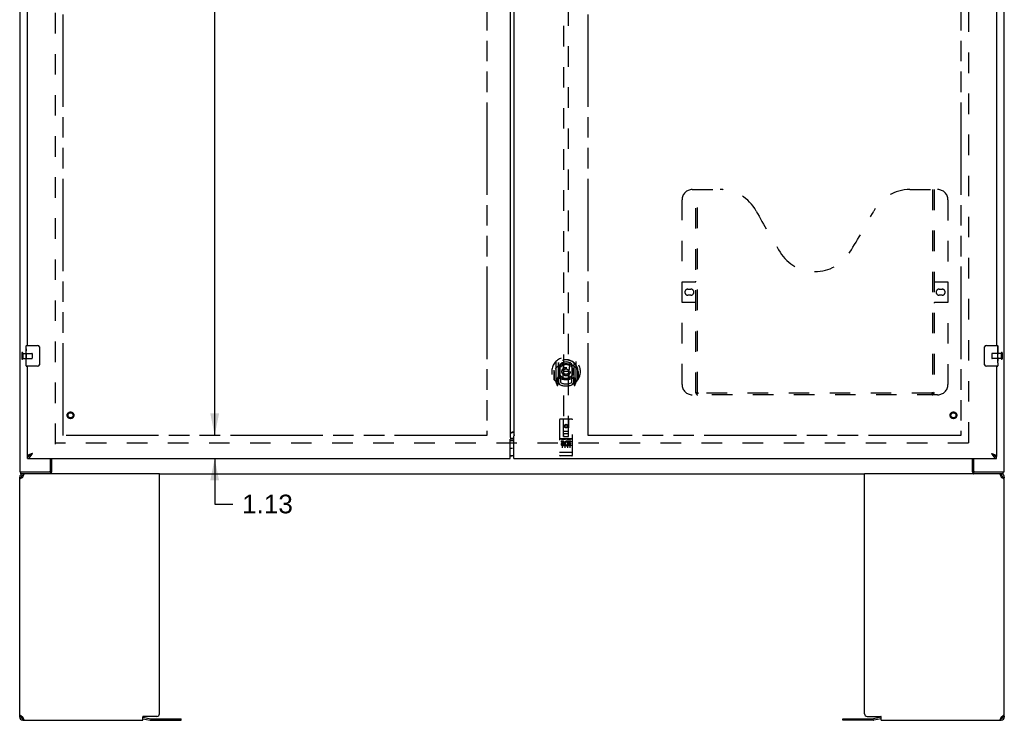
# Model space of a CAD drawing. Header units: inches. Extents: x 0 to 182, y 0 to 118.
# Tile 3 of 14: x 34 to 82, y 23 to 57. Entities that reach past the tile are written whole.
import ezdxf

# ---------------------------------------------------------------- set-up
doc = ezdxf.new("R2010")
doc.units = ezdxf.units.IN
doc.header["$LTSCALE"] = 10.005535
doc.header["$MEASUREMENT"] = 0
doc.linetypes.add('HIDDEN', pattern=[0.2, 0.1, -0.1])
doc.linetypes.add('PHANTOM', pattern=[0.8, 0.45, -0.05, 0.1, -0.05, 0.1, -0.05])
doc.layers.get('0').update_dxf_attribs({"linetype": 'CONTINUOUS'})
for name, color, linetype in [('02___PRT_ALL_AXES', 7, 'CONTINUOUS'), ('AVAILABLE_DOOR_SPACE', 7, 'CONTINUOUS'), ('DEFAULT_2', 8, 'HIDDEN'), ('DIMENSIONS', 7, 'CONTINUOUS'), ('GASKET', 7, 'CONTINUOUS')]:
    doc.layers.add(name, color=color, linetype=linetype)
doc.styles.get("Standard").update_dxf_attribs({"font": 'arial.ttf'})
doc.dimstyles.new('DIMSTYLE_2', dxfattribs={"dimtxt": 0.909594, "dimasz": 1.070111, "dimexe": 0.09, "dimexo": 0.07, "dimgap": 0.0425, "dimtad": 0, "dimtih": 1, "dimtoh": 1, "dimzin": 4, "dimdsep": 46, "dimtxsty": 'Standard', "dimblk": '_FILLED', "dimblk1": '_FILLED', "dimblk2": '_FILLED', "dimcen": 0.09, "dimazin": 1, "dimtfac": 1, "dimtdec": 3, "dimtofl": 0, "dimtmove": 0, "dimatfit": 3, "dimldrblk": '_FILLED', "dimfxl": 1, "dimtolj": 1, "dimtzin": 4, "dimarcsym": 0})

# ---------------------------------------------------------------- blocks, each defined once
blk = doc.blocks.new('_FILLED')
at = {"color": 0, "linetype": 'ByBlock'}
blk.add_solid([(0, 0), (-1, 0.2), (-1, -0.2)], dxfattribs=at)
blk = doc.blocks.new('*D6')
at = {"layer": 'DIMENSIONS', "color": 2, "linetype": 'Continuous'}
for p, q in [((43.512, 92.873), (43.512, 65.657)), ((43.512, 36.623), (43.512, 62.474))]:
    blk.add_line(p, q, dxfattribs=at)
at = {"layer": 'DIMENSIONS', "color": 2, "linetype": 'Continuous', "xscale": 1.0701107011, "yscale": 1.0701107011, "zscale": 1.0701107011}
for p, rotation in [((43.512, 92.873), 90), ((43.512, 36.623), 270)]:
    blk.add_blockref('_FILLED', p, dxfattribs=dict(at, rotation=rotation))
at = {"layer": 'DIMENSIONS', "color": 2, "linetype": 'Continuous', "insert": (43.512, 65.202), "char_height": 0.9096, "width": 3.17851, "attachment_point": 2, "line_spacing_factor": 0.9}
blk.add_mtext('56.25\\Ptyp.', dxfattribs=at)
blk = doc.blocks.new('*D7')
at = {"layer": 'DIMENSIONS', "color": 2, "linetype": 'Continuous'}
for p, q in [((43.512, 36.623), (43.512, 38.763)), ((43.512, 35.498), (43.512, 33.281)), ((43.512, 33.281), (44.395, 33.281))]:
    blk.add_line(p, q, dxfattribs=at)
at = {"layer": 'DIMENSIONS', "color": 2, "linetype": 'Continuous', "xscale": 1.0701107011, "yscale": 1.0701107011, "zscale": 1.0701107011}
for p, rotation in [((43.512, 36.623), 270), ((43.512, 35.498), 90)]:
    blk.add_blockref('_FILLED', p, dxfattribs=dict(at, rotation=rotation))
at = {"layer": 'DIMENSIONS', "color": 2, "linetype": 'Continuous', "insert": (44.85, 33.736), "char_height": 0.9096, "width": 2.4718, "attachment_point": 1, "line_spacing_factor": 0.9}
blk.add_mtext('1.13', dxfattribs=at)

msp = doc.modelspace()

# ---------------------------------------------------------------- linework, layer by layer
at = {"color": 3, "linetype": 'Continuous'}
for p, q in [((34.006, 94.644), (34.006, 34.852)), ((82.006, 34.852), (82.006, 94.644)), ((57.912, 92.974), (57.912, 36.522)), ((58.1, 92.839), (58.1, 36.657)), ((34.381, 40.998), (34.381, 64.248)), ((81.631, 64.248), (81.631, 40.998)), ((34.381, 35.602), (34.381, 39.998)), ((81.631, 39.998), (81.631, 35.602)), ((57.936, 36.483), (58.1, 36.483)), ((58.039, 36.779), (58.032, 36.779)), ((58.055, 36.787), (58.035, 36.78)), ((58.1, 36.657), (58.107, 36.657)), ((58.1, 35.498), (58.1, 36.598)), ((57.912, 35.498), (57.912, 36.388)), ((34.381, 35.498), (57.912, 35.498)), ((35.506, 34.914), (35.506, 35.498)), ((58.1, 35.498), (81.631, 35.498)), ((80.507, 35.498), (80.507, 34.914)), ((34.006, 34.852), (35.513, 34.852)), ((34.006, 22.903), (34.006, 34.593)), ((34.121, 34.564), (34.102, 34.549)), ((34.178, 34.641), (34.187, 34.663)), ((35.518, 34.853), (35.513, 34.852)), ((35.522, 34.856), (35.518, 34.853)), ((40.819, 34.748), (35.527, 34.748)), ((40.819, 23.06), (40.819, 34.748)), ((80.485, 34.748), (75.194, 34.748)), ((75.194, 23.06), (75.194, 34.748)), ((80.491, 34.856), (80.495, 34.853)), ((80.495, 34.853), (80.499, 34.852)), ((80.499, 34.852), (82.006, 34.852)), ((82.006, 22.903), (82.006, 34.593)), ((34.067, 34.52), (34.052, 34.506)), ((34.084, 34.535), (34.067, 34.52)), ((34.102, 34.549), (34.084, 34.535)), ((81.929, 34.535), (81.91, 34.549)), ((81.946, 34.52), (81.929, 34.535)), ((81.961, 34.506), (81.946, 34.52)), ((34.052, 22.989), (34.067, 22.975)), ((34.067, 22.975), (34.084, 22.96)), ((34.084, 22.96), (34.102, 22.946)), ((34.134, 22.898), (34.163, 22.898)), ((34.17, 22.878), (34.161, 22.903)), ((34.161, 22.748), (40.006, 22.748)), ((34.178, 22.855), (34.17, 22.878)), ((40.006, 22.748), (40.006, 22.915)), ((40.018, 22.895), (40.375, 22.819)), ((40.694, 22.935), (40.026, 22.935)), ((40.388, 22.817), (41.879, 22.817)), ((74.134, 22.817), (75.624, 22.817)), ((75.319, 22.935), (75.986, 22.935)), ((75.994, 22.895), (75.637, 22.819)), ((76.006, 22.748), (76.006, 22.915)), ((76.006, 22.748), (81.851, 22.748)), ((81.834, 22.855), (81.826, 22.832)), ((81.849, 22.898), (81.878, 22.898)), ((81.891, 22.932), (81.91, 22.946)), ((81.91, 22.946), (81.929, 22.96)), ((81.929, 22.96), (81.946, 22.975)), ((81.946, 22.975), (81.961, 22.989))]:
    msp.add_line(p, q, dxfattribs=at)
at = {"color": 7, "linetype": 'Continuous'}
for p, q in [((34.321, 40.837), (34.321, 40.983)), ((34.336, 40.998), (34.876, 40.998)), ((34.976, 40.898), (34.976, 40.098)), ((81.036, 40.098), (81.036, 40.898)), ((81.136, 40.998), (81.676, 40.998)), ((81.691, 40.983), (81.691, 40.843)), ((34.321, 40.579), (34.321, 40.613)), ((34.321, 40.382), (34.321, 40.414)), ((81.691, 40.613), (81.691, 40.582)), ((81.691, 40.416), (81.691, 40.383)), ((34.321, 40.013), (34.321, 40.152)), ((34.876, 39.998), (34.336, 39.998)), ((81.676, 39.998), (81.136, 39.998)), ((81.691, 40.158), (81.691, 40.013)), ((57.912, 36.368), (58.1, 36.368)), ((58.1, 36.384), (57.936, 36.384)), ((34.381, 35.498), (34.381, 35.602)), ((34.484, 35.631), (34.494, 35.637)), ((58.1, 35.628), (57.912, 35.628)), ((81.508, 35.643), (81.518, 35.637)), ((81.631, 35.498), (81.631, 35.602)), ((35.559, 35.498), (35.559, 34.844)), ((80.454, 34.844), (80.454, 35.498)), ((34.006, 34.593), (34.081, 34.593)), ((34.058, 34.748), (34.058, 34.852)), ((35.513, 34.748), (34.058, 34.748)), ((34.161, 34.748), (34.161, 34.673)), ((34.191, 34.673), (34.161, 34.673)), ((35.513, 34.852), (35.513, 34.748)), ((40.819, 34.748), (75.194, 34.748)), ((80.499, 34.852), (80.499, 34.748)), ((81.954, 34.748), (80.499, 34.748)), ((81.851, 34.673), (81.822, 34.673)), ((81.851, 34.748), (81.851, 34.673)), ((81.931, 34.593), (82.006, 34.593)), ((81.954, 34.748), (81.954, 34.852)), ((34.081, 22.903), (34.006, 22.903)), ((34.134, 22.828), (34.134, 22.898)), ((34.161, 22.823), (34.191, 22.823)), ((34.161, 22.748), (34.161, 22.823)), ((40.006, 22.821), (40.36, 22.745)), ((40.388, 22.742), (41.879, 22.742)), ((41.879, 22.742), (41.879, 22.817)), ((74.134, 22.742), (74.134, 22.817)), ((75.624, 22.742), (74.134, 22.742)), ((76.006, 22.821), (75.653, 22.745)), ((81.822, 22.823), (81.851, 22.823)), ((81.851, 22.748), (81.851, 22.823)), ((81.878, 22.828), (81.878, 22.898)), ((82.006, 22.903), (81.931, 22.903))]:
    msp.add_line(p, q, dxfattribs=at)
for points in [[(34.969, 40.934), (34.971, 40.928), (34.973, 40.922), (34.974, 40.916), (34.975, 40.91), (34.976, 40.904), (34.976, 40.898)], [(81.036, 40.898), (81.036, 40.904), (81.037, 40.91), (81.038, 40.916), (81.039, 40.922), (81.041, 40.928), (81.043, 40.934)], [(34.976, 40.098), (34.976, 40.091), (34.975, 40.085), (34.974, 40.079), (34.973, 40.073), (34.971, 40.067), (34.969, 40.062)], [(81.043, 40.062), (81.041, 40.067), (81.039, 40.073), (81.038, 40.079), (81.037, 40.085), (81.036, 40.091), (81.036, 40.098)], [(57.936, 36.384), (57.931, 36.384), (57.926, 36.384), (57.921, 36.384), (57.917, 36.384), (57.912, 36.385)], [(34.381, 35.602), (34.391, 35.602), (34.402, 35.603), (34.412, 35.604), (34.422, 35.607), (34.433, 35.609), (34.443, 35.613), (34.453, 35.616), (34.463, 35.621), (34.474, 35.626), (34.484, 35.631)], [(34.494, 35.637), (34.504, 35.643), (34.515, 35.65), (34.525, 35.657), (34.535, 35.665), (34.545, 35.673), (34.556, 35.681), (34.566, 35.69), (34.576, 35.698), (34.587, 35.707), (34.597, 35.716), (34.607, 35.726), (34.617, 35.735), (34.628, 35.744)], [(34.628, 35.744), (34.618, 35.738), (34.607, 35.731), (34.597, 35.725), (34.588, 35.718), (34.578, 35.712), (34.568, 35.705), (34.559, 35.699), (34.551, 35.692), (34.542, 35.686), (34.534, 35.679), (34.527, 35.673), (34.52, 35.666), (34.514, 35.66), (34.508, 35.653), (34.503, 35.647), (34.498, 35.641), (34.497, 35.639)], [(81.385, 35.744), (81.395, 35.738), (81.405, 35.731), (81.415, 35.725), (81.425, 35.718), (81.435, 35.712), (81.444, 35.705), (81.453, 35.699), (81.462, 35.692), (81.47, 35.686), (81.478, 35.679), (81.485, 35.673), (81.492, 35.666), (81.499, 35.66), (81.505, 35.653), (81.51, 35.647), (81.514, 35.641), (81.515, 35.639)], [(81.385, 35.744), (81.395, 35.735), (81.405, 35.726), (81.415, 35.716), (81.426, 35.707), (81.436, 35.698), (81.446, 35.69), (81.457, 35.681), (81.467, 35.673), (81.477, 35.665), (81.487, 35.657), (81.498, 35.65), (81.508, 35.643)], [(81.518, 35.637), (81.528, 35.631), (81.539, 35.626), (81.549, 35.621), (81.559, 35.616), (81.57, 35.613), (81.58, 35.609), (81.59, 35.607), (81.6, 35.604), (81.611, 35.603), (81.621, 35.602), (81.631, 35.602)], [(34.09, 34.54), (34.087, 34.549), (34.084, 34.564), (34.082, 34.578), (34.081, 34.593)], [(35.548, 34.814), (35.546, 34.803), (35.543, 34.792), (35.541, 34.782), (35.538, 34.774), (35.535, 34.766), (35.531, 34.758), (35.526, 34.752), (35.52, 34.749), (35.513, 34.748)], [(35.559, 34.844), (35.554, 34.836), (35.551, 34.825), (35.548, 34.814)], [(80.454, 34.844), (80.458, 34.836), (80.461, 34.825), (80.464, 34.814)], [(80.464, 34.814), (80.467, 34.803), (80.469, 34.792), (80.472, 34.782), (80.474, 34.774), (80.477, 34.766), (80.481, 34.758), (80.487, 34.752), (80.492, 34.749), (80.499, 34.748)], [(81.931, 34.593), (81.93, 34.578), (81.928, 34.564), (81.925, 34.549), (81.922, 34.54)], [(34.081, 22.903), (34.082, 22.917), (34.084, 22.932), (34.087, 22.946), (34.09, 22.955)], [(81.922, 22.955), (81.925, 22.946), (81.928, 22.932), (81.93, 22.917), (81.931, 22.903)]]:
    msp.add_lwpolyline(points, dxfattribs=at)
at = {"color": 3, "linetype": 'Continuous'}
for points in [[(57.911, 36.485), (57.912, 36.484), (57.917, 36.484), (57.921, 36.484), (57.926, 36.483), (57.931, 36.483), (57.936, 36.483)], [(57.925, 36.732), (57.921, 36.729), (57.918, 36.725), (57.916, 36.722), (57.914, 36.718), (57.913, 36.715), (57.912, 36.711)], [(57.925, 36.731), (57.934, 36.734), (57.949, 36.739), (57.964, 36.745), (57.979, 36.751), (57.994, 36.758), (58.01, 36.765), (58.025, 36.772), (58.04, 36.779), (58.055, 36.787)], [(58.035, 36.78), (58.025, 36.777), (58.015, 36.773), (58.005, 36.77), (57.996, 36.766), (57.987, 36.763), (57.978, 36.759), (57.97, 36.756), (57.962, 36.753), (57.954, 36.749), (57.947, 36.746), (57.941, 36.742), (57.935, 36.739), (57.93, 36.735), (57.925, 36.732)], [(58.111, 36.652), (58.111, 36.65), (58.112, 36.65), (58.113, 36.649), (58.113, 36.648), (58.113, 36.648), (58.113, 36.647), (58.113, 36.647), (58.113, 36.646), (58.112, 36.646), (58.112, 36.645), (58.112, 36.644), (58.111, 36.644), (58.111, 36.643), (58.11, 36.641), (58.109, 36.64), (58.109, 36.639), (58.108, 36.637), (58.107, 36.636), (58.107, 36.634), (58.106, 36.631), (58.105, 36.629), (58.105, 36.627), (58.104, 36.624), (58.104, 36.621), (58.103, 36.619), (58.102, 36.616), (58.102, 36.613), (58.101, 36.61), (58.101, 36.606), (58.1, 36.602), (58.1, 36.598)], [(58.107, 36.657), (58.108, 36.655), (58.109, 36.653), (58.111, 36.652)], [(57.903, 36.443), (57.901, 36.44), (57.9, 36.439), (57.9, 36.439), (57.899, 36.438), (57.899, 36.437), (57.899, 36.437), (57.899, 36.436), (57.899, 36.436), (57.9, 36.435)], [(57.9, 36.435), (57.901, 36.434), (57.901, 36.433), (57.902, 36.433), (57.902, 36.431), (57.903, 36.43), (57.904, 36.428), (57.905, 36.426), (57.905, 36.424), (57.906, 36.422), (57.907, 36.42), (57.907, 36.418), (57.908, 36.415), (57.909, 36.412), (57.909, 36.408), (57.91, 36.405), (57.911, 36.401), (57.911, 36.397), (57.912, 36.393), (57.912, 36.388)], [(57.906, 36.446), (57.904, 36.445), (57.903, 36.443)], [(34.488, 35.689), (34.476, 35.684), (34.464, 35.678), (34.453, 35.673), (34.443, 35.667), (34.434, 35.662), (34.425, 35.656), (34.417, 35.651), (34.409, 35.646), (34.403, 35.64), (34.397, 35.635), (34.392, 35.629), (34.388, 35.624), (34.385, 35.618), (34.383, 35.613), (34.382, 35.607), (34.381, 35.602)], [(34.381, 35.498), (34.391, 35.498), (34.402, 35.5), (34.412, 35.502), (34.422, 35.506), (34.433, 35.511), (34.443, 35.516), (34.453, 35.523), (34.463, 35.531), (34.474, 35.539), (34.484, 35.549), (34.494, 35.559), (34.504, 35.57), (34.515, 35.582), (34.525, 35.594)], [(34.628, 35.744), (34.613, 35.739), (34.598, 35.733), (34.583, 35.728), (34.569, 35.722), (34.554, 35.717), (34.54, 35.711), (34.526, 35.706), (34.513, 35.7), (34.5, 35.695), (34.488, 35.689)], [(34.525, 35.594), (34.535, 35.607), (34.545, 35.621), (34.556, 35.635), (34.566, 35.65), (34.576, 35.665), (34.587, 35.68), (34.597, 35.696), (34.607, 35.712), (34.617, 35.728), (34.628, 35.744)], [(81.385, 35.744), (81.4, 35.739), (81.414, 35.733), (81.429, 35.728), (81.444, 35.722), (81.458, 35.717), (81.472, 35.711), (81.486, 35.706), (81.499, 35.7), (81.512, 35.695), (81.525, 35.689)], [(81.385, 35.744), (81.395, 35.728), (81.405, 35.712), (81.415, 35.696), (81.426, 35.68), (81.436, 35.665), (81.446, 35.65), (81.457, 35.635), (81.467, 35.621), (81.477, 35.607)], [(81.477, 35.607), (81.487, 35.594), (81.498, 35.582), (81.508, 35.57), (81.518, 35.559), (81.528, 35.549), (81.539, 35.539), (81.549, 35.531), (81.559, 35.523), (81.57, 35.516), (81.58, 35.511), (81.59, 35.506), (81.6, 35.502), (81.611, 35.5), (81.621, 35.498), (81.631, 35.498)], [(81.525, 35.689), (81.537, 35.684), (81.548, 35.678), (81.559, 35.673), (81.569, 35.667), (81.579, 35.662), (81.588, 35.656), (81.596, 35.651), (81.603, 35.646), (81.609, 35.64), (81.615, 35.635), (81.62, 35.629), (81.624, 35.624), (81.627, 35.618), (81.629, 35.613), (81.631, 35.607), (81.631, 35.602)], [(34.052, 34.506), (34.038, 34.52), (34.027, 34.535), (34.018, 34.549), (34.011, 34.564), (34.007, 34.578), (34.006, 34.593)], [(34.161, 34.593), (34.141, 34.578), (34.121, 34.564)], [(34.161, 34.593), (34.17, 34.617), (34.178, 34.641)], [(34.187, 34.663), (34.195, 34.684), (34.204, 34.702), (34.212, 34.718), (34.221, 34.731)], [(34.221, 34.731), (34.229, 34.74), (34.238, 34.746), (34.246, 34.748)], [(35.559, 34.908), (35.552, 34.906), (35.547, 34.902), (35.542, 34.897), (35.538, 34.891), (35.535, 34.886), (35.533, 34.879), (35.53, 34.873), (35.528, 34.867), (35.525, 34.861), (35.522, 34.856)], [(80.454, 34.908), (80.46, 34.906), (80.465, 34.902), (80.47, 34.897), (80.474, 34.891), (80.477, 34.886), (80.48, 34.879), (80.482, 34.873), (80.485, 34.867), (80.487, 34.861), (80.491, 34.856)], [(81.766, 34.748), (81.775, 34.746), (81.783, 34.74), (81.792, 34.731)], [(81.792, 34.731), (81.8, 34.718), (81.809, 34.702), (81.817, 34.684)], [(81.817, 34.684), (81.826, 34.663), (81.834, 34.641)], [(81.834, 34.641), (81.843, 34.617), (81.851, 34.593)], [(81.91, 34.549), (81.891, 34.564), (81.871, 34.578), (81.851, 34.593)], [(82.006, 34.593), (82.005, 34.578), (82.001, 34.564), (81.994, 34.549), (81.985, 34.535), (81.974, 34.52), (81.961, 34.506)], [(34.006, 22.903), (34.007, 22.917), (34.011, 22.932), (34.018, 22.946), (34.027, 22.96), (34.038, 22.975), (34.052, 22.989)], [(34.102, 22.946), (34.121, 22.932), (34.141, 22.917), (34.161, 22.903)], [(34.195, 22.812), (34.187, 22.832), (34.178, 22.855)], [(34.246, 22.748), (34.238, 22.75), (34.229, 22.755), (34.221, 22.765), (34.212, 22.777), (34.204, 22.793), (34.195, 22.812)], [(81.826, 22.832), (81.817, 22.812), (81.809, 22.793), (81.8, 22.777), (81.792, 22.765), (81.783, 22.755), (81.775, 22.75), (81.766, 22.748)], [(81.851, 22.903), (81.843, 22.878), (81.834, 22.855)], [(81.851, 22.903), (81.871, 22.917), (81.891, 22.932)], [(81.961, 22.989), (81.974, 22.975), (81.985, 22.96), (81.994, 22.946), (82.001, 22.932), (82.005, 22.917), (82.006, 22.903)]]:
    msp.add_lwpolyline(points, dxfattribs=at)
at = {"color": 7, "linetype": 'Continuous'}
for centre, radius, start, end in [((34.336, 40.983), 0.015, 90, 180), ((34.876, 40.898), 0.1, 21.1999, 90), ((81.136, 40.898), 0.1, 90, 158.7946), ((81.676, 40.983), 0.015, 0, 90), ((34.336, 40.013), 0.015, 180, 270), ((34.876, 40.098), 0.1, 270, 338.7946), ((81.136, 40.098), 0.1, 201.1999, 270), ((81.676, 40.013), 0.015, 270, 360), ((58.01, 36.188), 0.18, 90, 122.8137), ((58.01, 35.808), 0.18, 237.1863, 270), ((34.161, 34.593), 0.08, 90, 180), ((81.851, 34.593), 0.08, 0, 90), ((34.161, 22.903), 0.08, 180, 270), ((40.388, 22.88), 0.138, 258, 270), ((75.624, 22.88), 0.138, 270, 282), ((81.851, 22.903), 0.08, 270, 360)]:
    msp.add_arc(centre, radius, start, end, dxfattribs=at)
at = {"color": 3, "linetype": 'Continuous'}
for centre, radius, start, end in [((34.161, 34.593), 0.155, 99, 180), ((35.443, 34.914), 0.0625, 270, 360), ((80.569, 34.914), 0.0625, 180, 270), ((81.851, 34.593), 0.155, 0, 72), ((40.694, 23.06), 0.125, 270, 360), ((75.319, 23.06), 0.125, 180, 270), ((34.161, 22.903), 0.155, 180, 270), ((40.026, 22.915), 0.02, 90, 180), ((39.99, 22.76), 0.138, 78, 80.0012), ((40.388, 22.88), 0.0625, 258, 270), ((75.624, 22.88), 0.0625, 270, 282), ((75.986, 22.915), 0.02, 0, 90), ((76.023, 22.76), 0.138, 99.9988, 102), ((81.851, 22.903), 0.155, 270, 360)]:
    msp.add_arc(centre, radius, start, end, dxfattribs=at)
at = {"layer": '02___PRT_ALL_AXES', "color": 7, "linetype": 'Continuous'}
for p, q in [((34.321, 40.837), (34.321, 40.983)), ((34.321, 40.579), (34.321, 40.836)), ((81.691, 40.843), (81.684, 40.843)), ((81.684, 40.843), (81.684, 40.613)), ((81.691, 40.419), (81.691, 40.983)), ((34.327, 40.781), (34.321, 40.781)), ((34.321, 40.613), (34.328, 40.613)), ((34.321, 40.013), (34.321, 40.576)), ((34.323, 40.55), (34.321, 40.55)), ((34.321, 40.418), (34.327, 40.418)), ((34.321, 40.382), (34.328, 40.382)), ((34.328, 40.613), (34.328, 40.749)), ((34.328, 40.152), (34.328, 40.382)), ((81.691, 40.676), (81.684, 40.676)), ((81.691, 40.613), (81.684, 40.613)), ((81.691, 40.383), (81.684, 40.383)), ((81.684, 40.383), (81.684, 40.246)), ((81.691, 40.577), (81.685, 40.577)), ((81.69, 40.445), (81.691, 40.445)), ((81.691, 40.159), (81.691, 40.416)), ((34.321, 40.319), (34.328, 40.319)), ((34.321, 40.152), (34.328, 40.152)), ((81.685, 40.215), (81.691, 40.215)), ((81.691, 40.158), (81.691, 40.013))]:
    msp.add_line(p, q, dxfattribs=at)
at = {"layer": '02___PRT_ALL_AXES', "color": 8, "linetype": 'HIDDEN'}
for p, q in [((34.153, 40.374), (34.153, 40.622)), ((34.153, 40.622), (34.6, 40.622)), ((34.153, 40.374), (34.6, 40.374)), ((81.859, 40.622), (81.412, 40.622)), ((81.859, 40.374), (81.412, 40.374)), ((81.859, 40.622), (81.859, 40.374)), ((60.924, 36.458), (60.359, 36.458)), ((60.497, 36.336), (60.405, 36.336)), ((60.405, 36.336), (60.405, 36.294)), ((60.497, 36.294), (60.405, 36.294)), ((60.501, 36.251), (60.455, 36.251)), ((60.497, 36.21), (60.468, 36.21)), ((60.561, 36.166), (60.468, 36.166)), ((60.561, 36.123), (60.468, 36.123)), ((60.561, 36.166), (60.561, 36.123)), ((60.693, 36.171), (60.71, 36.132)), ((60.717, 36.301), (60.704, 36.282)), ((60.714, 36.326), (60.717, 36.324)), ((60.873, 36.336), (60.717, 36.336)), ((60.717, 36.336), (60.717, 36.324)), ((60.717, 36.301), (60.717, 36.123)), ((60.873, 36.123), (60.717, 36.123)), ((60.873, 36.294), (60.76, 36.294)), ((60.76, 36.294), (60.76, 36.251)), ((60.852, 36.251), (60.76, 36.251)), ((60.852, 36.208), (60.76, 36.208)), ((60.76, 36.208), (60.76, 36.166)), ((60.873, 36.166), (60.76, 36.166)), ((60.852, 36.251), (60.852, 36.208)), ((60.873, 36.336), (60.873, 36.294)), ((60.873, 36.166), (60.873, 36.123)), ((60.924, 35.63), (60.359, 35.63))]:
    msp.add_line(p, q, dxfattribs=at)
at = {"layer": '02___PRT_ALL_AXES', "color": 7, "linetype": 'Continuous'}
for points in [[(34.321, 40.837), (34.321, 40.833), (34.322, 40.829), (34.322, 40.823), (34.323, 40.817), (34.324, 40.81), (34.325, 40.802), (34.326, 40.794), (34.326, 40.786)], [(34.321, 40.579), (34.321, 40.571), (34.322, 40.562), (34.323, 40.552)], [(34.323, 40.552), (34.323, 40.541), (34.324, 40.53), (34.325, 40.518), (34.326, 40.506), (34.327, 40.494), (34.328, 40.481), (34.328, 40.469), (34.328, 40.456), (34.328, 40.443), (34.328, 40.43), (34.327, 40.418), (34.326, 40.405), (34.325, 40.393)], [(34.326, 40.786), (34.327, 40.777), (34.328, 40.768), (34.328, 40.759), (34.328, 40.749)], [(81.69, 40.443), (81.689, 40.454), (81.688, 40.465), (81.687, 40.477), (81.686, 40.489), (81.685, 40.501), (81.685, 40.514), (81.684, 40.527), (81.684, 40.54), (81.684, 40.553), (81.685, 40.565), (81.685, 40.578), (81.686, 40.59), (81.687, 40.602)], [(81.691, 40.416), (81.691, 40.424), (81.691, 40.433), (81.69, 40.443)], [(81.686, 40.21), (81.685, 40.218), (81.685, 40.228), (81.684, 40.237), (81.684, 40.246)], [(81.691, 40.158), (81.691, 40.162), (81.691, 40.167), (81.69, 40.172), (81.689, 40.178), (81.688, 40.185), (81.688, 40.193), (81.687, 40.201), (81.686, 40.21)]]:
    msp.add_lwpolyline(points, dxfattribs=at)
at = {"layer": '02___PRT_ALL_AXES', "color": 8, "linetype": 'HIDDEN'}
for centre, radius in [((36.485, 37.602), 0.124), ((79.527, 37.602), 0.124), ((60.641, 37.075), 0.085)]:
    msp.add_circle(centre, radius, dxfattribs=at)
for centre, radius, start, end in [((60.468, 36.188), 0.0644, 102.2995, 270.0775), ((60.468, 36.188), 0.0219, 89.9011, 270), ((60.497, 36.273), 0.0635, 270, 90), ((60.497, 36.272), 0.0219, 280.307, 90), ((60.667, 36.23), 0.107, 64.2636, 293.4027), ((60.667, 36.23), 0.0639, 54.8895, 293.4026)]:
    msp.add_arc(centre, radius, start, end, dxfattribs=at)
at = {"layer": '02___PRT_ALL_AXES', "color": 7, "linetype": 'Continuous'}
for centre, start_param, end_param in [((34.584, 40.414), -3.141593, -2.961605), ((81.428, 40.582), 0, 0.179988)]:
    msp.add_ellipse(centre, major_axis=(0.263, 0), ratio=0.432808, start_param=start_param, end_param=end_param, dxfattribs=at)
at = {"layer": 'AVAILABLE_DOOR_SPACE', "color": 4, "linetype": 'PHANTOM'}
for p, q in [((36.131, 36.623), (36.131, 92.873)), ((56.787, 92.873), (56.787, 36.623)), ((79.881, 92.873), (79.881, 36.623)), ((61.725, 36.623), (61.725, 58.085)), ((56.787, 36.623), (36.131, 36.623)), ((79.881, 36.623), (61.725, 36.623))]:
    msp.add_line(p, q, dxfattribs=at)
at = {"layer": 'DEFAULT_2', "color": 8, "linetype": 'HIDDEN'}
for p, q in [((35.756, 36.196), (35.756, 93.3)), ((80.256, 93.3), (80.256, 36.196)), ((60.516, 62.577), (60.516, 36.575)), ((60.766, 36.575), (60.766, 62.577)), ((66.797, 48.602), (68.152, 48.602)), ((66.972, 38.692), (66.972, 48.602)), ((67.052, 38.722), (67.052, 48.602)), ((77.402, 48.602), (78.757, 48.602)), ((78.502, 48.602), (78.502, 38.722)), ((78.582, 48.602), (78.582, 38.692)), ((66.297, 39.102), (66.297, 48.102)), ((79.257, 48.102), (79.257, 39.102)), ((66.297, 44.102), (66.932, 44.102)), ((66.584, 43.752), (66.721, 43.752)), ((78.622, 44.102), (79.257, 44.102)), ((78.834, 43.752), (78.971, 43.752)), ((66.721, 43.452), (66.584, 43.452)), ((78.971, 43.452), (78.834, 43.452)), ((66.932, 43.102), (66.297, 43.102)), ((79.257, 43.102), (78.622, 43.102)), ((34.11, 40.64), (34.11, 40.356)), ((34.153, 40.64), (34.153, 40.356)), ((34.61, 40.612), (34.61, 40.384)), ((81.402, 40.612), (81.402, 40.384)), ((81.859, 40.64), (81.859, 40.356)), ((81.902, 40.64), (81.902, 40.356)), ((60.141, 40.213), (60.141, 39.245)), ((60.259, 40.159), (60.259, 39.143)), ((60.266, 40.154), (60.266, 39.151)), ((60.359, 39.411), (60.359, 40.042)), ((60.366, 40.115), (60.366, 40.012)), ((60.479, 40.068), (60.509, 39.729)), ((60.804, 40.068), (60.774, 39.729)), ((60.916, 40.012), (60.916, 40.115)), ((60.924, 40.042), (60.924, 39.411)), ((61.016, 40.154), (61.016, 39.151)), ((61.024, 40.159), (61.024, 39.143)), ((61.141, 39.245), (61.141, 40.213)), ((60.059, 39.729), (60.074, 39.729)), ((60.059, 39.729), (60.059, 39.341)), ((60.066, 39.796), (60.067, 39.799)), ((60.066, 39.338), (60.066, 39.796)), ((60.259, 39.4), (60.199, 39.4)), ((60.199, 39.4), (60.199, 39.25)), ((60.269, 39.383), (60.269, 39.176)), ((60.359, 39.401), (60.286, 39.401)), ((60.355, 39.403), (60.289, 39.403)), ((60.366, 39.451), (60.366, 39.198)), ((60.478, 39.385), (60.509, 39.729)), ((60.774, 39.729), (60.509, 39.729)), ((60.805, 39.385), (60.774, 39.729)), ((60.916, 39.198), (60.916, 39.451)), ((60.996, 39.401), (60.924, 39.401)), ((60.994, 39.403), (60.928, 39.403)), ((61.014, 39.176), (61.014, 39.383)), ((61.084, 39.4), (61.024, 39.4)), ((61.084, 39.25), (61.084, 39.4)), ((61.224, 39.729), (61.209, 39.729)), ((61.216, 39.796), (61.216, 39.799)), ((61.216, 39.338), (61.216, 39.796)), ((61.224, 39.729), (61.224, 39.341)), ((60.146, 39.235), (60.216, 39.059)), ((60.199, 39.25), (60.259, 39.25)), ((60.237, 39.324), (60.207, 39.278)), ((60.211, 39.27), (60.266, 39.27)), ((60.237, 39.16), (60.242, 39.156)), ((60.245, 39.062), (60.259, 39.143)), ((60.336, 39.101), (60.266, 39.21)), ((61.016, 39.21), (60.946, 39.101)), ((61.016, 39.27), (61.071, 39.27)), ((61.024, 39.25), (61.084, 39.25)), ((61.024, 39.143), (61.038, 39.062)), ((61.045, 39.159), (61.045, 39.16)), ((61.045, 39.159), (61.045, 39.16)), ((61.045, 39.159), (61.045, 39.159)), ((61.076, 39.278), (61.046, 39.324)), ((61.067, 39.059), (61.137, 39.235)), ((78.757, 38.602), (66.797, 38.602)), ((78.498, 38.682), (67.056, 38.682)), ((60.329, 37.385), (60.329, 35.66)), ((60.924, 37.415), (60.359, 37.415)), ((60.515, 36.575), (60.511, 37.385)), ((60.641, 37.148), (60.579, 37.112)), ((60.579, 37.112), (60.589, 37.106)), ((60.579, 37.112), (60.579, 37.04)), ((60.579, 37.04), (60.589, 37.045)), ((60.579, 37.04), (60.641, 37.004)), ((60.641, 37.136), (60.589, 37.106)), ((60.589, 37.106), (60.589, 37.045)), ((60.589, 37.045), (60.641, 37.015)), ((60.704, 37.112), (60.641, 37.148)), ((60.641, 37.148), (60.641, 37.136)), ((60.694, 37.106), (60.641, 37.136)), ((60.641, 37.015), (60.694, 37.045)), ((60.641, 37.004), (60.704, 37.04)), ((60.641, 37.004), (60.641, 37.015)), ((60.704, 37.112), (60.694, 37.106)), ((60.694, 37.045), (60.694, 37.106)), ((60.704, 37.04), (60.694, 37.045)), ((60.704, 37.04), (60.704, 37.112)), ((60.768, 36.575), (60.771, 37.385)), ((60.954, 35.66), (60.954, 37.385)), ((60.514, 36.825), (60.769, 36.825)), ((60.515, 36.575), (60.516, 36.575)), ((60.516, 36.575), (60.766, 36.575)), ((60.726, 36.7), (60.556, 36.7)), ((60.766, 36.575), (60.768, 36.575)), ((80.256, 36.248), (35.756, 36.248)), ((60.359, 36.458), (60.924, 36.458)), ((60.43, 36.442), (60.602, 36.442)), ((60.454, 36.328), (60.454, 36.022)), ((60.579, 36.328), (60.579, 36.022)), ((60.68, 36.442), (60.852, 36.442)), ((60.704, 36.328), (60.704, 36.022)), ((60.829, 36.328), (60.829, 36.022)), ((60.347, 35.789), (60.346, 35.789)), ((60.348, 35.789), (60.347, 35.789)), ((60.347, 35.789), (60.347, 35.789)), ((60.349, 35.789), (60.348, 35.789)), ((60.35, 35.789), (60.349, 35.789)), ((60.351, 35.789), (60.35, 35.789)), ((60.352, 35.789), (60.351, 35.789)), ((60.351, 35.789), (60.351, 35.789)), ((60.353, 35.789), (60.352, 35.789)), ((60.354, 35.789), (60.353, 35.789)), ((60.355, 35.789), (60.354, 35.789)), ((60.356, 35.789), (60.355, 35.789)), ((60.356, 35.788), (60.356, 35.789)), ((60.357, 35.788), (60.356, 35.788)), ((60.358, 35.788), (60.357, 35.788)), ((60.359, 35.788), (60.358, 35.788)), ((60.924, 35.788), (60.359, 35.788)), ((60.609, 35.63), (60.424, 35.63)), ((60.859, 35.63), (60.674, 35.63)), ((60.924, 35.788), (60.925, 35.788)), ((60.925, 35.788), (60.926, 35.788)), ((60.926, 35.788), (60.927, 35.788)), ((60.927, 35.788), (60.928, 35.789)), ((60.928, 35.789), (60.929, 35.789)), ((60.929, 35.789), (60.93, 35.789)), ((60.929, 35.789), (60.929, 35.789)), ((60.93, 35.789), (60.931, 35.789)), ((60.931, 35.789), (60.932, 35.789)), ((60.932, 35.789), (60.933, 35.789)), ((60.933, 35.789), (60.934, 35.789)), ((60.933, 35.789), (60.933, 35.789)), ((60.934, 35.789), (60.935, 35.789)), ((60.935, 35.789), (60.936, 35.789)), ((60.936, 35.789), (60.937, 35.789)), ((60.937, 35.789), (60.938, 35.789)), ((60.937, 35.789), (60.937, 35.789))]:
    msp.add_line(p, q, dxfattribs=at)
for points in [[(60.187, 39.944), (60.186, 39.943), (60.184, 39.942), (60.183, 39.94), (60.181, 39.939), (60.179, 39.937), (60.178, 39.936), (60.176, 39.934), (60.174, 39.932), (60.172, 39.93), (60.171, 39.929), (60.169, 39.927), (60.167, 39.925), (60.165, 39.922), (60.163, 39.92), (60.161, 39.918), (60.159, 39.916), (60.157, 39.913), (60.155, 39.911), (60.153, 39.908), (60.151, 39.905), (60.149, 39.902), (60.146, 39.899), (60.144, 39.896), (60.142, 39.893), (60.139, 39.89), (60.137, 39.886), (60.134, 39.883), (60.132, 39.879), (60.129, 39.875), (60.126, 39.871), (60.124, 39.867), (60.121, 39.862), (60.118, 39.858), (60.115, 39.853), (60.112, 39.848), (60.109, 39.843)], [(60.453, 40.086), (60.459, 40.087), (60.464, 40.089), (60.47, 40.09), (60.475, 40.092), (60.481, 40.093), (60.486, 40.094), (60.491, 40.095), (60.497, 40.097), (60.502, 40.098), (60.508, 40.099), (60.513, 40.1), (60.519, 40.101), (60.524, 40.102), (60.53, 40.103), (60.535, 40.104), (60.541, 40.104), (60.547, 40.105), (60.552, 40.106), (60.558, 40.107), (60.563, 40.107), (60.569, 40.108), (60.574, 40.108), (60.58, 40.109), (60.586, 40.109), (60.591, 40.11), (60.597, 40.11), (60.602, 40.111), (60.608, 40.111), (60.613, 40.111), (60.619, 40.111), (60.625, 40.111), (60.63, 40.112), (60.636, 40.112), (60.641, 40.112), (60.647, 40.112), (60.653, 40.112), (60.658, 40.111), (60.664, 40.111), (60.669, 40.111), (60.675, 40.111), (60.681, 40.111), (60.686, 40.11), (60.692, 40.11), (60.697, 40.109), (60.703, 40.109), (60.708, 40.108), (60.714, 40.108), (60.72, 40.107), (60.725, 40.107), (60.731, 40.106), (60.736, 40.105), (60.742, 40.104), (60.747, 40.104), (60.753, 40.103), (60.758, 40.102), (60.764, 40.101), (60.769, 40.1), (60.775, 40.099), (60.78, 40.098), (60.786, 40.097), (60.791, 40.095), (60.797, 40.094), (60.802, 40.093), (60.808, 40.092), (60.813, 40.09), (60.819, 40.089), (60.824, 40.087), (60.829, 40.086)], [(61.174, 39.843), (61.171, 39.848), (61.168, 39.853), (61.165, 39.858), (61.162, 39.862), (61.159, 39.867), (61.156, 39.871), (61.154, 39.875), (61.151, 39.879), (61.149, 39.883), (61.146, 39.886), (61.144, 39.89), (61.141, 39.893), (61.139, 39.896), (61.137, 39.899), (61.134, 39.902), (61.132, 39.905), (61.13, 39.908), (61.128, 39.911), (61.126, 39.913), (61.124, 39.916), (61.122, 39.918), (61.12, 39.92), (61.118, 39.922), (61.116, 39.925), (61.114, 39.927), (61.112, 39.929), (61.11, 39.93), (61.109, 39.932), (61.107, 39.934), (61.105, 39.936), (61.104, 39.937), (61.102, 39.939), (61.1, 39.94), (61.099, 39.942), (61.097, 39.943), (61.096, 39.944)], [(66.962, 38.722), (66.978, 38.711), (66.994, 38.701), (67.01, 38.693), (67.026, 38.687), (67.041, 38.683), (67.056, 38.682)], [(78.498, 38.682), (78.513, 38.683), (78.529, 38.687), (78.544, 38.693), (78.56, 38.701), (78.576, 38.711), (78.592, 38.722)], [(60.424, 36.441), (60.424, 36.441), (60.424, 36.441), (60.424, 36.441), (60.424, 36.441), (60.424, 36.441), (60.424, 36.442), (60.425, 36.442), (60.425, 36.442), (60.425, 36.442), (60.425, 36.442), (60.425, 36.442), (60.425, 36.442), (60.425, 36.442), (60.425, 36.442), (60.425, 36.442), (60.426, 36.442), (60.426, 36.442), (60.426, 36.442), (60.426, 36.442), (60.426, 36.442), (60.426, 36.442), (60.426, 36.442), (60.426, 36.442), (60.427, 36.442), (60.427, 36.442), (60.427, 36.442), (60.427, 36.442), (60.427, 36.442), (60.427, 36.442), (60.428, 36.442), (60.428, 36.442), (60.428, 36.442), (60.428, 36.442), (60.428, 36.442), (60.428, 36.442), (60.429, 36.442), (60.429, 36.442), (60.429, 36.442), (60.429, 36.442), (60.429, 36.442), (60.429, 36.442), (60.43, 36.442), (60.43, 36.442), (60.43, 36.442), (60.43, 36.442)], [(60.602, 36.442), (60.603, 36.442), (60.603, 36.442), (60.603, 36.442), (60.603, 36.442), (60.603, 36.442), (60.604, 36.442), (60.604, 36.442), (60.604, 36.442), (60.604, 36.442), (60.604, 36.442), (60.604, 36.442), (60.605, 36.442), (60.605, 36.442), (60.605, 36.442), (60.605, 36.442), (60.605, 36.442), (60.605, 36.442), (60.606, 36.442), (60.606, 36.442), (60.606, 36.442), (60.606, 36.442), (60.606, 36.442), (60.606, 36.442), (60.607, 36.442), (60.607, 36.442), (60.607, 36.442), (60.607, 36.442), (60.607, 36.442), (60.607, 36.442), (60.607, 36.442), (60.607, 36.442), (60.608, 36.442), (60.608, 36.442), (60.608, 36.442), (60.608, 36.442), (60.608, 36.442), (60.608, 36.442), (60.608, 36.442), (60.608, 36.442), (60.608, 36.442), (60.608, 36.441), (60.609, 36.441), (60.609, 36.441), (60.609, 36.441), (60.609, 36.441), (60.609, 36.441)], [(60.674, 36.441), (60.674, 36.441), (60.674, 36.441), (60.674, 36.441), (60.674, 36.441), (60.674, 36.441), (60.674, 36.442), (60.675, 36.442), (60.675, 36.442), (60.675, 36.442), (60.675, 36.442), (60.675, 36.442), (60.675, 36.442), (60.675, 36.442), (60.675, 36.442), (60.675, 36.442), (60.676, 36.442), (60.676, 36.442), (60.676, 36.442), (60.676, 36.442), (60.676, 36.442), (60.676, 36.442), (60.676, 36.442), (60.676, 36.442), (60.677, 36.442), (60.677, 36.442), (60.677, 36.442), (60.677, 36.442), (60.677, 36.442), (60.677, 36.442), (60.678, 36.442), (60.678, 36.442), (60.678, 36.442), (60.678, 36.442), (60.678, 36.442), (60.678, 36.442), (60.679, 36.442), (60.679, 36.442), (60.679, 36.442), (60.679, 36.442), (60.679, 36.442), (60.679, 36.442), (60.68, 36.442), (60.68, 36.442), (60.68, 36.442), (60.68, 36.442)], [(60.852, 36.442), (60.853, 36.442), (60.853, 36.442), (60.853, 36.442), (60.853, 36.442), (60.853, 36.442), (60.854, 36.442), (60.854, 36.442), (60.854, 36.442), (60.854, 36.442), (60.854, 36.442), (60.854, 36.442), (60.855, 36.442), (60.855, 36.442), (60.855, 36.442), (60.855, 36.442), (60.855, 36.442), (60.855, 36.442), (60.856, 36.442), (60.856, 36.442), (60.856, 36.442), (60.856, 36.442), (60.856, 36.442), (60.856, 36.442), (60.857, 36.442), (60.857, 36.442), (60.857, 36.442), (60.857, 36.442), (60.857, 36.442), (60.857, 36.442), (60.857, 36.442), (60.857, 36.442), (60.858, 36.442), (60.858, 36.442), (60.858, 36.442), (60.858, 36.442), (60.858, 36.442), (60.858, 36.442), (60.858, 36.442), (60.858, 36.442), (60.858, 36.442), (60.858, 36.441), (60.859, 36.441), (60.859, 36.441), (60.859, 36.441), (60.859, 36.441), (60.859, 36.441)], [(60.346, 35.789), (60.345, 35.789), (60.345, 35.789), (60.344, 35.789), (60.344, 35.789), (60.344, 35.79), (60.343, 35.79), (60.343, 35.79), (60.343, 35.79), (60.342, 35.79), (60.342, 35.79), (60.342, 35.79), (60.341, 35.79), (60.341, 35.79), (60.341, 35.79), (60.34, 35.79), (60.34, 35.79), (60.34, 35.79), (60.339, 35.79), (60.339, 35.79), (60.339, 35.79), (60.338, 35.791), (60.338, 35.791), (60.338, 35.791), (60.337, 35.791), (60.337, 35.791), (60.337, 35.791), (60.337, 35.791), (60.336, 35.791), (60.336, 35.791), (60.336, 35.791), (60.335, 35.791), (60.335, 35.791), (60.335, 35.791), (60.335, 35.792), (60.334, 35.792), (60.334, 35.792), (60.334, 35.792), (60.334, 35.792), (60.334, 35.792), (60.333, 35.792), (60.333, 35.792), (60.333, 35.792), (60.333, 35.792), (60.332, 35.792), (60.332, 35.792), (60.332, 35.793), (60.332, 35.793), (60.332, 35.793), (60.332, 35.793), (60.331, 35.793), (60.331, 35.793), (60.331, 35.793), (60.331, 35.793), (60.331, 35.793), (60.331, 35.793), (60.33, 35.794), (60.33, 35.794), (60.33, 35.794), (60.33, 35.794), (60.33, 35.794), (60.33, 35.794), (60.33, 35.794), (60.33, 35.794), (60.33, 35.794), (60.329, 35.794), (60.329, 35.795), (60.329, 35.795), (60.329, 35.795), (60.329, 35.795), (60.329, 35.795), (60.329, 35.795), (60.329, 35.795), (60.329, 35.795), (60.329, 35.795), (60.329, 35.795), (60.329, 35.796), (60.329, 35.796), (60.329, 35.796), (60.329, 35.796)], [(60.938, 35.789), (60.938, 35.789), (60.939, 35.789), (60.939, 35.79), (60.94, 35.79), (60.94, 35.79), (60.94, 35.79), (60.941, 35.79), (60.941, 35.79), (60.941, 35.79), (60.942, 35.79), (60.942, 35.79), (60.942, 35.79), (60.943, 35.79), (60.943, 35.79), (60.943, 35.79), (60.944, 35.79), (60.944, 35.79), (60.944, 35.79), (60.945, 35.791), (60.945, 35.791), (60.945, 35.791), (60.945, 35.791), (60.946, 35.791), (60.946, 35.791), (60.946, 35.791), (60.947, 35.791), (60.947, 35.791), (60.947, 35.791), (60.947, 35.791), (60.948, 35.791), (60.948, 35.791), (60.948, 35.792), (60.948, 35.792), (60.949, 35.792), (60.949, 35.792), (60.949, 35.792), (60.949, 35.792), (60.95, 35.792), (60.95, 35.792), (60.95, 35.792), (60.95, 35.792), (60.95, 35.792), (60.951, 35.792), (60.951, 35.793), (60.951, 35.793), (60.951, 35.793), (60.951, 35.793), (60.951, 35.793), (60.952, 35.793), (60.952, 35.793), (60.952, 35.793), (60.952, 35.793), (60.952, 35.793), (60.952, 35.794), (60.953, 35.794), (60.953, 35.794), (60.953, 35.794), (60.953, 35.794), (60.953, 35.794), (60.953, 35.794), (60.953, 35.794), (60.953, 35.794), (60.953, 35.794), (60.953, 35.795), (60.953, 35.795), (60.954, 35.795), (60.954, 35.795), (60.954, 35.795), (60.954, 35.795), (60.954, 35.795), (60.954, 35.795), (60.954, 35.795), (60.954, 35.795), (60.954, 35.796), (60.954, 35.796), (60.954, 35.796), (60.954, 35.796)]]:
    msp.add_lwpolyline(points, dxfattribs=at)
for centre, radius in [((60.641, 39.731), 0.35), ((60.641, 39.731), 0.335), ((60.641, 39.731), 0.205), ((60.641, 39.731), 0.133), ((36.485, 37.602), 0.164), ((36.485, 37.602), 0.124), ((79.527, 37.602), 0.164), ((79.527, 37.602), 0.124), ((60.641, 37.075), 0.0845)]:
    msp.add_circle(centre, radius, dxfattribs=at)
for centre, radius, start, end in [((66.797, 48.102), 0.5, 90, 180), ((68.152, 46.602), 2, 28.4813, 90), ((77.402, 46.602), 2, 90, 151.5187), ((78.757, 48.102), 0.5, 0, 90), ((104.46, 66.3), 39.307, 208.4813, 211.8705), ((41.094, 66.3), 39.307, 328.1295, 331.5187), ((72.777, 46.602), 2, 211.8705, 328.1295), ((66.584, 43.602), 0.15, 90, 270), ((66.721, 43.602), 0.15, 270, 90), ((66.932, 44.142), 0.04, 270, 360), ((78.622, 44.142), 0.04, 180, 270), ((78.834, 43.602), 0.15, 90, 270), ((78.971, 43.602), 0.15, 270, 90), ((66.932, 43.062), 0.04, 0, 90), ((78.622, 43.062), 0.04, 90, 180), ((34.132, 40.64), 0.0215, 0, 180), ((34.132, 40.356), 0.0215, 180, 360), ((34.6, 40.612), 0.01, 0, 90), ((34.6, 40.384), 0.01, 270, 360), ((60.641, 39.729), 0.7, 305.5126, 234.4874), ((81.412, 40.612), 0.01, 90, 180), ((81.412, 40.384), 0.01, 180, 270), ((81.881, 40.64), 0.0215, 0, 180), ((81.881, 40.356), 0.0215, 180, 360), ((60.641, 39.727), 0.583, 0.2464, 179.7536), ((60.641, 39.721), 0.58, 7.6622, 172.3378), ((60.156, 40.213), 0.015, 135.0748, 180), ((60.641, 39.412), 0.7, 49.529, 130.471), ((60.274, 40.159), 0.015, 130.3587, 180), ((60.286, 40.154), 0.02, 129.3378, 179.9984), ((60.374, 40.042), 0.015, 112.9863, 180), ((60.641, 39.721), 0.48, 55.0461, 124.9539), ((60.396, 40.012), 0.03, 180, 311.1261), ((60.641, 39.731), 0.343, 48.8739, 131.1261), ((60.459, 40.067), 0.02, 5.0796, 105.5752), ((60.824, 40.067), 0.02, 74.4248, 174.9204), ((60.886, 40.012), 0.03, 228.8739, 360), ((60.909, 40.042), 0.015, 0, 67.0137), ((60.996, 40.154), 0.02, 0, 50.6594), ((61.009, 40.159), 0.015, 0, 49.6413), ((61.126, 40.213), 0.015, 0, 44.9252), ((60.086, 39.796), 0.02, 172.3378, 180), ((60.641, 40.042), 0.7, 233.2319, 306.7681), ((60.078, 39.425), 0.188, 327.3208, 360), ((60.286, 39.381), 0.02, 90, 180), ((60.289, 39.383), 0.02, 90, 180), ((60.355, 39.383), 0.02, 66.536, 90), ((60.374, 39.411), 0.015, 180, 247.0137), ((60.641, 40.044), 0.7, 246.536, 293.464), ((60.396, 39.451), 0.03, 48.8739, 180), ((60.641, 39.731), 0.343, 228.8739, 311.1261), ((60.458, 39.387), 0.02, 254.3869, 354.9204), ((60.824, 39.387), 0.02, 185.0796, 285.6131), ((60.886, 39.451), 0.03, 0, 131.1261), ((60.909, 39.411), 0.015, 292.9863, 360), ((60.928, 39.383), 0.02, 90, 113.464), ((60.994, 39.383), 0.02, 0, 90), ((60.996, 39.381), 0.02, 0, 90), ((61.204, 39.425), 0.188, 180, 212.6792), ((61.196, 39.796), 0.02, 0, 7.6622), ((60.086, 39.338), 0.02, 180, 215.2961), ((60.641, 39.731), 0.7, 215.2961, 324.7039), ((60.156, 39.245), 0.015, 180, 224.9252), ((60.211, 39.275), 0.005, 147.3208, 270), ((60.23, 39.065), 0.015, 201.8041, 350), ((60.246, 39.176), 0.02, 234.4874, 360), ((60.249, 39.176), 0.02, 234.7457, 360), ((60.286, 39.151), 0.02, 180, 238.5295), ((60.641, 39.731), 0.6, 242.7204, 297.2796), ((60.996, 39.151), 0.02, 301.4688, 359.9992), ((61.034, 39.176), 0.02, 180, 305.2543), ((61.036, 39.176), 0.02, 180, 305.5126), ((61.053, 39.065), 0.015, 190, 338.1959), ((61.071, 39.275), 0.005, 270, 32.6792), ((61.126, 39.245), 0.015, 315.0748, 360), ((61.196, 39.338), 0.02, 324.7039, 360), ((66.797, 39.102), 0.5, 180, 270), ((78.757, 39.102), 0.5, 270, 360), ((67.062, 38.692), 0.09, 180, 270), ((67.092, 38.722), 0.04, 180, 270), ((78.462, 38.722), 0.04, 270, 360), ((78.492, 38.692), 0.09, 270, 360), ((60.359, 37.385), 0.03, 90, 180), ((60.481, 37.385), 0.03, 0, 90), ((60.801, 37.385), 0.03, 90, 180), ((60.924, 37.385), 0.03, 0, 90), ((60.359, 36.488), 0.03, 180, 270), ((60.556, 36.66), 0.04, 90, 180), ((60.556, 36.615), 0.04, 180, 270), ((60.726, 36.66), 0.04, 0, 90), ((60.726, 36.615), 0.04, 270, 360), ((60.924, 36.488), 0.03, 270, 360), ((60.359, 35.66), 0.03, 180, 270), ((60.924, 35.66), 0.03, 270, 360)]:
    msp.add_arc(centre, radius, start, end, dxfattribs=at)
at = {"layer": 'GASKET', "color": 40, "linetype": 'Continuous'}
msp.add_line((57.912, 35.998), (58.037, 35.998), dxfattribs=at)

# ---------------------------------------------------------------- dimensions: what is measured, and where the dimension line sits
at = {"layer": 'DIMENSIONS', "color": 2, "linetype": 'Continuous'}
dim = msp.add_linear_dim(base=(43.512, 36.623), p1=(36.131, 92.873), p2=(36.131, 36.623), angle=270, text='<>\\Ptyp.', dimstyle='DIMSTYLE_2', dxfattribs=at)
dim.commit()
dim.dimension.update_dxf_attribs({"geometry": '*D6', "text_midpoint": (43.512, 64.065), "dimtype": 160})
dim = msp.add_linear_dim(base=(43.512271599, 35.497687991), p1=(36.131164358, 36.622687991), p2=(34.401164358, 35.497687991), angle=270, dimstyle='DIMSTYLE_2', dxfattribs=at)
dim.commit()
dim.dimension.update_dxf_attribs({"geometry": '*D7', "text_midpoint": (46.125204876, 33.276294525), "dimtype": 160})

doc.saveas('drawing.dxf')
